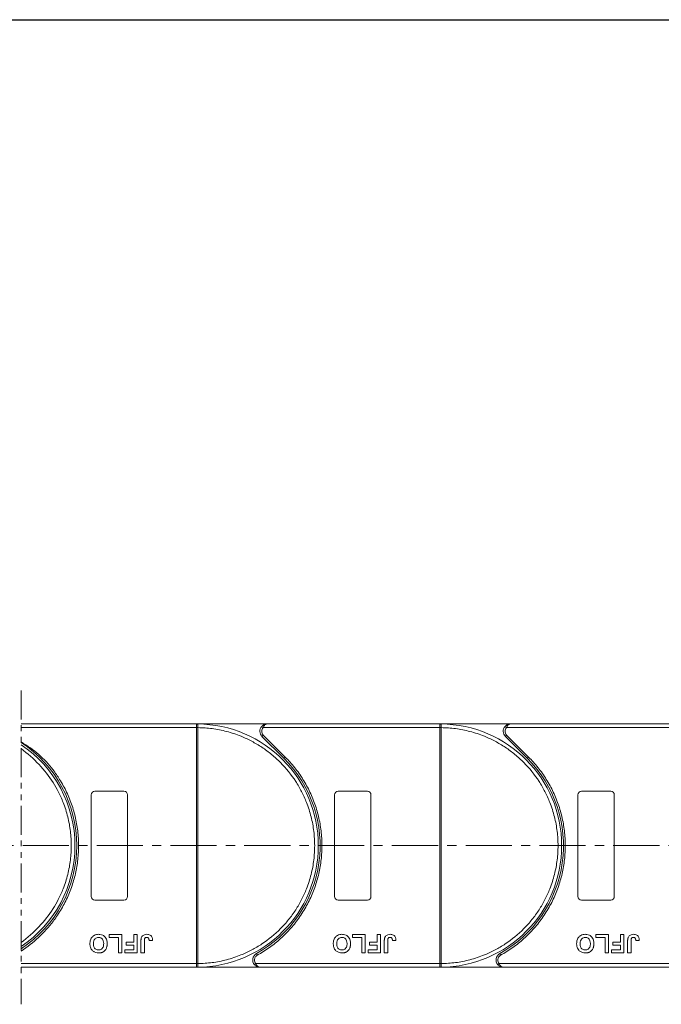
# Model space of a CAD drawing. Header units: millimetres. Extents: x 4144 to 5605, y 218 to 1251.
# Tile 24 of 45: x 5104 to 5281, y 626 to 897. Entities that reach past the tile are written whole.
import ezdxf

# ---------------------------------------------------------------- set-up
doc = ezdxf.new("R2010")
doc.units = ezdxf.units.MM
doc.linetypes.add('CENTERX2', pattern=[20.32, 12.7, -2.54, 2.54, -2.54])
doc.linetypes.add('PHANTOM2', pattern=[31.75, 15.875, -3.175, 3.175, -3.175, 3.175, -3.175])
doc.styles.get("Standard").update_dxf_attribs({"font": '仿宋_GB2312.ttf', "width": 0.8})
doc.dimstyles.new('副本 ISO-45.1', dxfattribs={"dimtxt": 10, "dimasz": 9, "dimexe": 6.5, "dimexo": 0.625, "dimgap": 2.5, "dimtad": 1, "dimdsep": 46, "dimtxsty": 'Standard', "dimcen": 2.5, "dimadec": 0, "dimazin": 0, "dimtfac": 1, "dimtmove": 0, "dimatfit": 3, "dimfxl": 0, "dimarcsym": 0})

# ---------------------------------------------------------------- blocks, each defined once
blk = doc.blocks.new('*D1847')
at = {"color": 0, "lineweight": -2}
for p, q in [((5023.18, 897.47), (5538.5, 897.47)), ((5532, 645.49), (5532, 888.47)), ((5444.94, 636.49), (5538.5, 636.49))]:
    blk.add_line(p, q, dxfattribs=at)
at = {"color": 0, "lineweight": 9}
for points in [[(5530.5, 888.47), (5533.5, 888.47), (5532, 897.47)], [(5530.5, 645.49), (5533.5, 645.49), (5532, 636.49)]]:
    blk.add_solid(points, dxfattribs=at)
at = {"layer": 'Defpoints', "color": 0, "lineweight": 9}
for p in [(5022.56, 897.47), (5532, 897.47), (5444.31, 636.49)]:
    blk.add_point(p, dxfattribs=at)
at = {"color": 0, "lineweight": 9, "insert": (5524.5, 766.98), "char_height": 10, "attachment_point": 5, "rotation": 90}
blk.add_mtext('2R+67', dxfattribs=at)

msp = doc.modelspace()

# ---------------------------------------------------------------- linework, layer by layer
at = {"color": 3, "linetype": 'PHANTOM2', "lineweight": 9, "ltscale": 0.5}
msp.add_line((5104.372, 712.664), (5104.371, 626.275), dxfattribs=at)
at = {"color": 7, "linetype": 'Continuous', "lineweight": 15}
for p, q in [((5152.679, 703.485), (5104.372, 703.485)), ((5104.372, 702.485), (5152.679, 702.485)), ((5152.679, 703.485), (5152.913, 703.484)), ((5172.091, 703.485), (5152.679, 703.485)), ((5152.679, 637.487), (5152.679, 702.483)), ((5152.679, 702.483), (5153.029, 702.483)), ((5153.029, 702.486), (5153.029, 702.483)), ((5153.029, 702.483), (5153.029, 637.487)), ((5170.6, 702.819), (5170.973, 702.485)), ((5170.973, 702.485), (5219.679, 702.485)), ((5219.679, 703.485), (5172.091, 703.485)), ((5239.091, 703.485), (5219.679, 703.485)), ((5219.679, 703.485), (5219.913, 703.484)), ((5219.679, 637.487), (5219.679, 702.483)), ((5219.679, 702.483), (5220.029, 702.483)), ((5220.029, 702.486), (5220.029, 702.483)), ((5220.029, 702.483), (5220.029, 637.487)), ((5237.6, 702.819), (5237.973, 702.485)), ((5237.973, 702.485), (5286.679, 702.485)), ((5286.679, 703.485), (5239.091, 703.485)), ((5171.03, 700.425), (5170.677, 700.071)), ((5170.677, 700.071), (5176.721, 694.027)), ((5171.03, 700.425), (5177.075, 694.38)), ((5238.03, 700.425), (5237.677, 700.071)), ((5237.677, 700.071), (5243.721, 694.027)), ((5238.03, 700.425), (5244.075, 694.38)), ((5177.075, 694.38), (5176.721, 694.027)), ((5244.075, 694.38), (5243.721, 694.027)), ((5123.679, 655.985), (5123.679, 683.985)), ((5124.679, 684.985), (5132.679, 684.985)), ((5133.679, 683.985), (5133.679, 655.985)), ((5190.679, 655.985), (5190.679, 683.985)), ((5191.679, 684.985), (5199.679, 684.985)), ((5200.679, 683.985), (5200.679, 655.985)), ((5257.679, 655.985), (5257.679, 683.985)), ((5258.679, 684.985), (5266.679, 684.985)), ((5267.679, 683.985), (5267.679, 655.985)), ((5132.679, 654.985), (5124.679, 654.985)), ((5199.679, 654.985), (5191.679, 654.985)), ((5266.679, 654.985), (5258.679, 654.985)), ((5128.564, 644.652), (5128.564, 645.485)), ((5128.564, 645.485), (5132.09, 645.485)), ((5132.09, 645.485), (5132.09, 640.485)), ((5135.359, 645.485), (5136.32, 645.485)), ((5135.359, 643.37), (5135.359, 645.485)), ((5136.32, 645.485), (5136.32, 640.485)), ((5195.564, 645.485), (5199.09, 645.485)), ((5195.564, 644.652), (5195.564, 645.485)), ((5199.09, 645.485), (5199.09, 640.485)), ((5202.359, 645.485), (5203.32, 645.485)), ((5202.359, 643.37), (5202.359, 645.485)), ((5203.32, 645.485), (5203.32, 640.485)), ((5262.564, 645.485), (5266.09, 645.485)), ((5262.564, 644.652), (5262.564, 645.485)), ((5266.09, 645.485), (5266.09, 640.485)), ((5269.359, 645.485), (5270.32, 645.485)), ((5269.359, 643.37), (5269.359, 645.485)), ((5270.32, 645.485), (5270.32, 640.485)), ((5131.128, 644.652), (5128.564, 644.652)), ((5131.128, 640.485), (5131.128, 644.652)), ((5133.243, 642.537), (5133.243, 643.37)), ((5133.243, 643.37), (5135.359, 643.37)), ((5137.346, 640.485), (5137.346, 643.637)), ((5138.308, 643.721), (5138.308, 640.485)), ((5139.59, 643.819), (5140.551, 643.883)), ((5198.128, 644.652), (5195.564, 644.652)), ((5198.128, 640.485), (5198.128, 644.652)), ((5200.243, 642.537), (5200.243, 643.37)), ((5200.243, 643.37), (5202.359, 643.37)), ((5204.346, 640.485), (5204.346, 643.637)), ((5205.308, 643.721), (5205.308, 640.485)), ((5206.59, 643.819), (5207.551, 643.883)), ((5265.128, 644.652), (5262.564, 644.652)), ((5265.128, 640.485), (5265.128, 644.652)), ((5267.243, 642.537), (5267.243, 643.37)), ((5267.243, 643.37), (5269.359, 643.37)), ((5271.346, 640.485), (5271.346, 643.637)), ((5272.308, 643.721), (5272.308, 640.485)), ((5273.59, 643.819), (5274.551, 643.883)), ((5132.09, 640.485), (5131.128, 640.485)), ((5132.923, 641.319), (5135.359, 641.319)), ((5132.923, 640.485), (5132.923, 641.319)), ((5136.32, 640.485), (5132.923, 640.485)), ((5135.359, 642.537), (5133.243, 642.537)), ((5135.359, 641.319), (5135.359, 642.537)), ((5138.308, 640.485), (5137.346, 640.485)), ((5169.14, 640.235), (5169.382, 639.798)), ((5199.09, 640.485), (5198.128, 640.485)), ((5199.923, 640.485), (5199.923, 641.319)), ((5199.923, 641.319), (5202.359, 641.319)), ((5203.32, 640.485), (5199.923, 640.485)), ((5202.359, 642.537), (5200.243, 642.537)), ((5202.359, 641.319), (5202.359, 642.537)), ((5205.308, 640.485), (5204.346, 640.485)), ((5236.14, 640.235), (5236.382, 639.798)), ((5266.09, 640.485), (5265.128, 640.485)), ((5266.923, 640.485), (5266.923, 641.319)), ((5266.923, 641.319), (5269.359, 641.319)), ((5270.32, 640.485), (5266.923, 640.485)), ((5269.359, 642.537), (5267.243, 642.537)), ((5269.359, 641.319), (5269.359, 642.537)), ((5272.308, 640.485), (5271.346, 640.485)), ((5152.679, 637.485), (5104.371, 637.485)), ((5153.029, 637.487), (5152.679, 637.487)), ((5153.029, 637.487), (5153.029, 637.484)), ((5168.99, 637.485), (5168.617, 637.152)), ((5219.679, 637.485), (5168.99, 637.485)), ((5220.029, 637.487), (5219.679, 637.487)), ((5220.029, 637.487), (5220.029, 637.484)), ((5235.99, 637.485), (5235.617, 637.152)), ((5286.679, 637.485), (5235.99, 637.485)), ((5104.371, 636.485), (5152.679, 636.485)), ((5152.913, 636.486), (5152.679, 636.485)), ((5152.679, 636.485), (5170.108, 636.485)), ((5170.108, 636.485), (5219.679, 636.485)), ((5219.913, 636.486), (5219.679, 636.485)), ((5219.679, 636.485), (5237.108, 636.485)), ((5237.108, 636.485), (5286.679, 636.485))]:
    msp.add_line(p, q, dxfattribs=at)
at = {"color": 1, "linetype": 'CENTERX2', "lineweight": 13}
msp.add_line((5462.978, 669.985), (4757.166, 669.985), dxfattribs=at)
at = {"color": 7, "linetype": 'Continuous', "lineweight": 15}
for centre, radius, start, end in [((5152.916, 703.189), 0.295, 90.53836, 143.36012), ((5152.942, 672.303), 30.184, 89.8339, 90.49831), ((5152.679, 669.985), 33.5, 270.40019, 89.59981), ((5172.091, 701.485), 2, 138.18969, 225), ((5219.916, 703.189), 0.295, 90.53836, 143.36012), ((5219.942, 672.303), 30.184, 89.8339, 90.49831), ((5219.679, 669.985), 33.5, 270.40019, 89.59981), ((5239.091, 701.485), 2, 138.18969, 225), ((5085.679, 669.985), 34, 303.35045, 56.64799), ((5085.679, 669.985), 33.5, 303.91512, 56.08332), ((5152.679, 669.985), 34, 298.95502, 45), ((5219.679, 669.985), 34, 298.95502, 45), ((5124.679, 683.985), 1, 90, 180), ((5132.679, 683.985), 1, 0, 90), ((5191.679, 683.985), 1, 90, 180), ((5199.679, 683.985), 1, 0, 90), ((5258.679, 683.985), 1, 90, 180), ((5266.679, 683.985), 1, 0, 90), ((5124.679, 655.985), 1, 180, 270), ((5132.679, 655.985), 1, 270, 0), ((5191.679, 655.985), 1, 180, 270), ((5199.679, 655.985), 1, 270, 0), ((5258.679, 655.985), 1, 180, 270), ((5266.679, 655.985), 1, 270, 360), ((5170.108, 638.485), 2, 118.95502, 221.81031), ((5237.108, 638.485), 2, 118.95502, 221.81031), ((5152.942, 667.668), 30.184, 269.50169, 270.1661), ((5219.942, 667.668), 30.184, 269.50169, 270.1661), ((5152.916, 636.781), 0.295, 216.63988, 269.46164), ((5219.916, 636.781), 0.295, 216.63988, 269.46164)]:
    msp.add_arc(centre, radius, start, end, dxfattribs=at)
for points in [[(5152.679, 703.366), (5152.679, 703.4), (5152.679, 703.47), (5152.679, 703.48), (5152.679, 703.485)], [(5170.973, 702.485), (5170.863, 702.336), (5170.644, 702.038), (5170.609, 701.67), (5170.591, 701.485)], [(5219.679, 703.366), (5219.679, 703.4), (5219.679, 703.47), (5219.679, 703.48), (5219.679, 703.485)], [(5237.973, 702.485), (5237.863, 702.336), (5237.644, 702.038), (5237.609, 701.67), (5237.591, 701.485)], [(5170.591, 701.485), (5170.612, 701.287), (5170.652, 700.889), (5170.904, 700.58), (5171.03, 700.425)], [(5237.591, 701.485), (5237.612, 701.287), (5237.652, 700.889), (5237.904, 700.58), (5238.03, 700.425)], [(5168.608, 638.485), (5168.625, 638.301), (5168.66, 637.932), (5168.88, 637.634), (5168.99, 637.485)], [(5235.608, 638.485), (5235.625, 638.301), (5235.66, 637.932), (5235.88, 637.634), (5235.99, 637.485)], [(5152.679, 636.485), (5152.679, 636.491), (5152.679, 636.501), (5152.679, 636.57), (5152.679, 636.605)], [(5219.679, 636.485), (5219.679, 636.491), (5219.679, 636.501), (5219.679, 636.57), (5219.679, 636.605)]]:
    msp.add_open_spline(points, degree=3, dxfattribs=at)
for points, knots in [([(5152.679, 702.485), (5152.679, 702.598), (5152.679, 702.823), (5152.679, 703.121), (5152.68, 703.289), (5152.679, 703.355), (5152.679, 703.366)], [0, 0, 0, 0, 0.3133566, 0.6267132, 0.9400698, 1, 1, 1, 1]), ([(5152.679, 702.483), (5152.679, 702.484), (5152.679, 702.484), (5152.679, 702.485), (5152.679, 702.485), (5152.679, 702.485)], [0, 0, 0, 0, 0.3846661, 0.6923333, 1, 1, 1, 1]), ([(5152.913, 703.484), (5152.93, 703.482), (5152.967, 703.475), (5152.997, 703.421), (5153.016, 703.328), (5153.027, 703.182), (5153.029, 702.986), (5153.03, 702.741), (5153.03, 702.577), (5153.029, 702.486)], [0, 0, 0, 0, 0.1119973, 0.2448439, 0.3691679, 0.5008987, 0.6875333, 0.8281382, 1, 1, 1, 1]), ([(5153.029, 702.483), (5154.342, 702.423), (5157.008, 702.301), (5160.997, 701.487), (5164.641, 700.282), (5167.876, 698.776), (5170.702, 697.097), (5173.363, 695.129), (5176.642, 692.137), (5179.43, 688.672), (5181.632, 684.871), (5183.102, 681.619), (5184.275, 677.963), (5185.018, 673.965), (5185.259, 669.985), (5185.018, 666.005), (5184.275, 662.007), (5183.102, 658.351), (5181.632, 655.099), (5179.984, 652.256), (5178.044, 649.574), (5175.087, 646.263), (5171.653, 643.438), (5167.876, 641.195), (5164.64, 639.689), (5160.997, 638.483), (5157.008, 637.67), (5154.342, 637.547), (5153.029, 637.487)], [0, 0, 0, 0, 0.038862, 0.078912, 0.1200677, 0.1522272, 0.1843815, 0.2172151, 0.2500433, 0.3156185, 0.347778, 0.3799323, 0.4210926, 0.4611415, 0.5, 0.5388632, 0.578912, 0.6200677, 0.6522272, 0.6843815, 0.7172151, 0.7500433, 0.8156185, 0.847778, 0.8799323, 0.9210926, 0.9611404, 1, 1, 1, 1]), ([(5170.6, 702.819), (5170.695, 702.912), (5170.905, 703.119), (5171.403, 703.407), (5171.821, 703.454), (5172.091, 703.485)], [0, 0, 0, 0, 0.2270634, 0.5015869, 1, 1, 1, 1]), ([(5172.091, 703.485), (5171.985, 703.472), (5171.773, 703.446), (5171.464, 703.234), (5171.185, 702.909), (5171.041, 702.621), (5170.973, 702.485)], [0, 0, 0, 0, 0.2515188, 0.5017844, 0.7656323, 1, 1, 1, 1]), ([(5219.679, 702.485), (5219.679, 702.598), (5219.679, 702.823), (5219.679, 703.121), (5219.68, 703.289), (5219.679, 703.355), (5219.679, 703.366)], [0, 0, 0, 0, 0.3133566, 0.6267132, 0.9400698, 1, 1, 1, 1]), ([(5219.679, 702.483), (5219.679, 702.484), (5219.679, 702.484), (5219.679, 702.485), (5219.679, 702.485), (5219.679, 702.485)], [0, 0, 0, 0, 0.3846661, 0.6923333, 1, 1, 1, 1]), ([(5219.913, 703.484), (5219.93, 703.482), (5219.967, 703.475), (5219.997, 703.421), (5220.016, 703.328), (5220.027, 703.182), (5220.029, 702.986), (5220.03, 702.741), (5220.03, 702.577), (5220.029, 702.486)], [0, 0, 0, 0, 0.1119973, 0.2448439, 0.3691679, 0.5008987, 0.6875333, 0.8281382, 1, 1, 1, 1]), ([(5220.029, 702.483), (5221.342, 702.423), (5224.008, 702.301), (5227.997, 701.487), (5231.641, 700.282), (5234.876, 698.776), (5237.702, 697.097), (5240.363, 695.129), (5243.642, 692.137), (5246.43, 688.672), (5248.632, 684.871), (5250.102, 681.619), (5251.275, 677.963), (5252.018, 673.965), (5252.259, 669.985), (5252.018, 666.005), (5251.275, 662.007), (5250.102, 658.351), (5248.632, 655.099), (5246.984, 652.256), (5245.044, 649.574), (5242.087, 646.263), (5238.653, 643.438), (5234.876, 641.195), (5231.64, 639.689), (5227.997, 638.483), (5224.008, 637.67), (5221.342, 637.547), (5220.029, 637.487)], [0, 0, 0, 0, 0.038862, 0.078912, 0.1200677, 0.1522272, 0.1843815, 0.2172151, 0.2500433, 0.3156185, 0.347778, 0.3799323, 0.4210926, 0.4611415, 0.5, 0.5388632, 0.578912, 0.6200677, 0.6522272, 0.6843815, 0.7172151, 0.7500433, 0.8156185, 0.847778, 0.8799323, 0.9210926, 0.9611404, 1, 1, 1, 1]), ([(5237.6, 702.819), (5237.695, 702.912), (5237.905, 703.119), (5238.403, 703.407), (5238.821, 703.454), (5239.091, 703.485)], [0, 0, 0, 0, 0.2270634, 0.50158693, 1, 1, 1, 1]), ([(5239.091, 703.485), (5238.985, 703.472), (5238.773, 703.446), (5238.464, 703.234), (5238.185, 702.909), (5238.041, 702.621), (5237.973, 702.485)], [0, 0, 0, 0, 0.2515188, 0.5017844, 0.7656323, 1, 1, 1, 1]), ([(5104.372, 698.543), (5107.903, 696.458), (5110.833, 693.895), (5113.16, 690.852), (5113.804, 690.01), (5115.16, 688.018), (5116.965, 684.717), (5118.474, 680.951), (5119.532, 677.035), (5120.119, 673.062), (5120.244, 669.09), (5119.915, 665.16), (5119.145, 661.293), (5117.927, 657.51), (5116.265, 653.854), (5114.59, 651.083), (5113.483, 649.552), (5113.159, 649.126), (5110.771, 645.979), (5107.842, 643.244), (5104.371, 640.922)], [-0.1066055, -0.1066055, -0.1066055, -0.1066055, 0.0734669, 0.0734669, 0.0734669, 0.1233073, 0.1864354, 0.25, 0.3135645, 0.3766927, 0.4383422, 0.5, 0.5616495, 0.6233073, 0.6864354, 0.75, 0.7751514, 0.7751514, 0.7751514, 0.9607454, 0.9607454, 0.9607454, 0.9607454]), ([(5104.372, 696.689), (5107.995, 693.993), (5110.924, 690.876), (5113.16, 687.337), (5113.671, 686.528), (5114.685, 684.753), (5116.102, 681.619), (5117.275, 677.963), (5118.018, 673.965), (5118.259, 669.985), (5118.018, 666.005), (5117.275, 662.007), (5116.102, 658.351), (5114.686, 655.218), (5113.67, 653.442), (5113.16, 652.633), (5110.916, 649.081), (5107.987, 645.961), (5104.371, 643.273)], [0.19563197, 0.19563197, 0.19563197, 0.19563197, 0.31946604, 0.31946604, 0.31946604, 0.34777802, 0.37993233, 0.42109262, 0.46114154, 0.50000001, 0.53886316, 0.57891202, 0.62006769, 0.65222721, 0.6805396, 0.6805396, 0.6805396, 0.80485998, 0.80485998, 0.80485998, 0.80485998]), ([(5177.075, 694.38), (5177.972, 693.422), (5179.767, 691.506), (5182.039, 688.239), (5183.965, 684.717), (5185.474, 680.951), (5186.532, 677.035), (5187.119, 673.062), (5187.244, 669.09), (5186.915, 665.16), (5186.145, 661.293), (5184.927, 657.51), (5183.265, 653.854), (5181.166, 650.383), (5178.674, 647.18), (5175.85, 644.328), (5172.764, 641.816), (5170.509, 640.471), (5169.382, 639.798)], [0, 0, 0, 0, 0.0616516, 0.1233073, 0.1864354, 0.25, 0.3135645, 0.3766927, 0.4383422, 0.5, 0.5616495, 0.6233073, 0.6864354, 0.75, 0.8135645, 0.8766927, 0.9383443, 1, 1, 1, 1]), ([(5244.075, 694.38), (5244.972, 693.422), (5246.767, 691.506), (5249.039, 688.239), (5250.965, 684.717), (5252.474, 680.951), (5253.532, 677.035), (5254.119, 673.062), (5254.244, 669.09), (5253.915, 665.16), (5253.145, 661.293), (5251.927, 657.51), (5250.265, 653.854), (5248.166, 650.383), (5245.674, 647.18), (5242.85, 644.328), (5239.764, 641.816), (5237.509, 640.471), (5236.382, 639.798)], [0, 0, 0, 0, 0.0616516, 0.1233073, 0.1864354, 0.25, 0.3135645, 0.3766927, 0.4383422, 0.5, 0.5616495, 0.6233073, 0.6864354, 0.75, 0.8135645, 0.8766927, 0.9383443, 1, 1, 1, 1]), ([(5123.308, 642.992), (5123.311, 643.126), (5123.321, 643.528), (5123.463, 644.168), (5123.855, 644.83), (5124.429, 645.297), (5125.068, 645.522), (5125.49, 645.541), (5125.672, 645.549)], [0, 0, 0, 0, 0.1018882, 0.3073435, 0.4929627, 0.6786474, 0.8607914, 1, 1, 1, 1]), ([(5125.672, 645.549), (5125.806, 645.545), (5126.209, 645.531), (5126.87, 645.341), (5127.491, 644.852), (5127.916, 644.142), (5128.042, 643.505), (5128.049, 643.104), (5128.051, 643.015)], [0, 0, 0, 0, 0.1021706, 0.3092201, 0.51365, 0.6922749, 0.9324126, 1, 1, 1, 1]), ([(5137.455, 644.588), (5137.509, 644.712), (5137.617, 644.961), (5137.921, 645.264), (5138.386, 645.513), (5138.773, 645.536), (5139.007, 645.549)], [0, 0, 0, 0, 0.2064605, 0.4135145, 0.6452106, 1, 1, 1, 1]), ([(5139.007, 645.549), (5139.14, 645.544), (5139.445, 645.531), (5139.896, 645.37), (5140.255, 645.044), (5140.51, 644.537), (5140.535, 644.14), (5140.551, 643.883)], [0, 0, 0, 0, 0.1552919, 0.3531453, 0.543243, 0.704067, 1, 1, 1, 1]), ([(5190.308, 642.992), (5190.311, 643.126), (5190.321, 643.528), (5190.463, 644.168), (5190.855, 644.83), (5191.429, 645.297), (5192.068, 645.522), (5192.49, 645.541), (5192.672, 645.549)], [0, 0, 0, 0, 0.1018882, 0.3073435, 0.4929627, 0.6786474, 0.8607914, 1, 1, 1, 1]), ([(5192.672, 645.549), (5192.806, 645.545), (5193.209, 645.531), (5193.87, 645.341), (5194.491, 644.852), (5194.916, 644.142), (5195.042, 643.505), (5195.049, 643.104), (5195.051, 643.015)], [0, 0, 0, 0, 0.1021706, 0.3092201, 0.51365, 0.6922749, 0.9324126, 1, 1, 1, 1]), ([(5204.455, 644.588), (5204.509, 644.712), (5204.617, 644.961), (5204.921, 645.264), (5205.386, 645.513), (5205.773, 645.536), (5206.007, 645.549)], [0, 0, 0, 0, 0.2064605, 0.4135145, 0.6452106, 1, 1, 1, 1]), ([(5206.007, 645.549), (5206.14, 645.544), (5206.445, 645.531), (5206.896, 645.37), (5207.255, 645.044), (5207.51, 644.537), (5207.535, 644.14), (5207.551, 643.883)], [0, 0, 0, 0, 0.1552919, 0.3531453, 0.543243, 0.704067, 1, 1, 1, 1]), ([(5257.308, 642.992), (5257.311, 643.126), (5257.321, 643.528), (5257.463, 644.168), (5257.855, 644.83), (5258.429, 645.297), (5259.068, 645.522), (5259.49, 645.541), (5259.672, 645.549)], [0, 0, 0, 0, 0.1018882, 0.3073435, 0.4929627, 0.6786474, 0.8607914, 1, 1, 1, 1]), ([(5259.672, 645.549), (5259.806, 645.545), (5260.209, 645.531), (5260.87, 645.341), (5261.491, 644.852), (5261.916, 644.142), (5262.042, 643.505), (5262.049, 643.104), (5262.051, 643.015)], [0, 0, 0, 0, 0.1021706, 0.3092201, 0.51365, 0.6922749, 0.9324126, 1, 1, 1, 1]), ([(5271.455, 644.588), (5271.509, 644.712), (5271.617, 644.961), (5271.921, 645.264), (5272.386, 645.513), (5272.773, 645.536), (5273.007, 645.549)], [0, 0, 0, 0, 0.2064605, 0.4135145, 0.6452106, 1, 1, 1, 1]), ([(5273.007, 645.549), (5273.14, 645.544), (5273.445, 645.531), (5273.896, 645.37), (5274.255, 645.044), (5274.51, 644.537), (5274.535, 644.14), (5274.551, 643.883)], [0, 0, 0, 0, 0.1552919, 0.3531453, 0.543243, 0.704067, 1, 1, 1, 1]), ([(5125.686, 640.421), (5125.553, 640.426), (5125.149, 640.439), (5124.495, 640.634), (5123.876, 641.121), (5123.449, 641.828), (5123.318, 642.479), (5123.31, 642.893), (5123.308, 642.992)], [0, 0, 0, 0, 0.1013981, 0.3069957, 0.5061443, 0.6852619, 0.9245571, 1, 1, 1, 1]), ([(5124.269, 642.968), (5124.273, 643.101), (5124.285, 643.477), (5124.425, 643.999), (5124.771, 644.419), (5125.148, 644.649), (5125.468, 644.711), (5125.642, 644.715), (5125.674, 644.716)], [0, 0, 0, 0, 0.1585903, 0.4472388, 0.6203806, 0.7935748, 0.9612953, 1, 1, 1, 1]), ([(5125.674, 641.255), (5125.54, 641.263), (5125.27, 641.28), (5124.886, 641.449), (5124.575, 641.736), (5124.337, 642.198), (5124.274, 642.627), (5124.27, 642.913), (5124.269, 642.968)], [0, 0, 0, 0, 0.1602922, 0.3219224, 0.4907614, 0.6575692, 0.9338827, 1, 1, 1, 1]), ([(5125.674, 644.716), (5125.809, 644.707), (5126.079, 644.688), (5126.46, 644.507), (5126.783, 644.206), (5127.032, 643.713), (5127.086, 643.281), (5127.089, 643.011), (5127.09, 642.982)], [0, 0, 0, 0, 0.1597099, 0.3204292, 0.4910735, 0.6770503, 0.9662903, 1, 1, 1, 1]), ([(5127.09, 642.982), (5127.086, 642.849), (5127.076, 642.512), (5126.958, 642.034), (5126.673, 641.619), (5126.314, 641.364), (5125.962, 641.265), (5125.748, 641.257), (5125.674, 641.255)], [0, 0, 0, 0, 0.15861661, 0.40086372, 0.57305935, 0.74548557, 0.91298519, 1, 1, 1, 1]), ([(5128.051, 643.015), (5128.051, 642.949), (5128.05, 642.815), (5128.035, 642.608), (5128.01, 642.395), (5127.969, 642.175), (5127.912, 641.956), (5127.856, 641.815), (5127.828, 641.744)], [0, 0, 0, 0, 0.1539502, 0.3081809, 0.478699, 0.6499612, 0.8242026, 1, 1, 1, 1]), ([(5137.346, 643.637), (5137.347, 643.704), (5137.348, 643.837), (5137.357, 644.017), (5137.371, 644.176), (5137.391, 644.314), (5137.414, 644.453), (5137.442, 644.543), (5137.455, 644.588)], [0, 0, 0, 0, 0.2082698, 0.416707, 0.5614806, 0.7065734, 0.8528245, 1, 1, 1, 1]), ([(5138.308, 643.721), (5138.31, 643.855), (5138.315, 644.086), (5138.364, 644.365), (5138.455, 644.544), (5138.573, 644.641), (5138.739, 644.706), (5138.866, 644.712), (5138.945, 644.716)], [0, 0, 0, 0, 0.29202728, 0.5048541, 0.61390458, 0.72368495, 0.82981647, 1, 1, 1, 1]), ([(5138.945, 644.716), (5138.986, 644.715), (5139.07, 644.712), (5139.18, 644.68), (5139.274, 644.635), (5139.346, 644.58), (5139.41, 644.515), (5139.443, 644.466), (5139.459, 644.441)], [0, 0, 0, 0, 0.202387, 0.4109073, 0.5578292, 0.7094718, 0.8532239, 1, 1, 1, 1]), ([(5139.459, 644.441), (5139.478, 644.404), (5139.516, 644.328), (5139.544, 644.215), (5139.564, 644.11), (5139.576, 644.013), (5139.585, 643.916), (5139.588, 643.851), (5139.59, 643.819)], [0, 0, 0, 0, 0.1938055, 0.3931273, 0.5440688, 0.6954121, 0.8476129, 1, 1, 1, 1]), ([(5192.686, 640.421), (5192.553, 640.426), (5192.149, 640.439), (5191.495, 640.634), (5190.876, 641.121), (5190.449, 641.828), (5190.318, 642.479), (5190.31, 642.893), (5190.308, 642.992)], [0, 0, 0, 0, 0.1013981, 0.3069957, 0.5061443, 0.6852619, 0.9245571, 1, 1, 1, 1]), ([(5191.269, 642.968), (5191.273, 643.101), (5191.285, 643.477), (5191.425, 643.999), (5191.771, 644.419), (5192.148, 644.649), (5192.468, 644.711), (5192.642, 644.715), (5192.674, 644.716)], [0, 0, 0, 0, 0.1585903, 0.4472388, 0.6203806, 0.7935748, 0.9612953, 1, 1, 1, 1]), ([(5192.674, 641.255), (5192.54, 641.263), (5192.27, 641.28), (5191.886, 641.449), (5191.575, 641.736), (5191.337, 642.198), (5191.274, 642.627), (5191.27, 642.913), (5191.269, 642.968)], [0, 0, 0, 0, 0.1602922, 0.3219224, 0.4907614, 0.6575692, 0.9338827, 1, 1, 1, 1]), ([(5192.674, 644.716), (5192.809, 644.707), (5193.079, 644.688), (5193.46, 644.507), (5193.783, 644.206), (5194.032, 643.713), (5194.086, 643.281), (5194.089, 643.011), (5194.09, 642.982)], [0, 0, 0, 0, 0.1597099, 0.3204292, 0.4910735, 0.6770503, 0.9662903, 1, 1, 1, 1]), ([(5194.09, 642.982), (5194.086, 642.849), (5194.076, 642.512), (5193.958, 642.034), (5193.673, 641.619), (5193.314, 641.364), (5192.962, 641.265), (5192.748, 641.257), (5192.674, 641.255)], [0, 0, 0, 0, 0.15861661, 0.40086372, 0.57305935, 0.74548557, 0.91298519, 1, 1, 1, 1]), ([(5195.051, 643.015), (5195.051, 642.949), (5195.05, 642.815), (5195.035, 642.608), (5195.01, 642.395), (5194.969, 642.175), (5194.912, 641.956), (5194.856, 641.815), (5194.828, 641.744)], [0, 0, 0, 0, 0.1539502, 0.3081809, 0.478699, 0.6499612, 0.8242026, 1, 1, 1, 1]), ([(5204.346, 643.637), (5204.347, 643.704), (5204.348, 643.837), (5204.357, 644.017), (5204.371, 644.176), (5204.391, 644.314), (5204.414, 644.453), (5204.442, 644.543), (5204.455, 644.588)], [0, 0, 0, 0, 0.2082698, 0.416707, 0.5614806, 0.7065734, 0.8528245, 1, 1, 1, 1]), ([(5205.308, 643.721), (5205.31, 643.855), (5205.315, 644.086), (5205.364, 644.365), (5205.455, 644.544), (5205.573, 644.641), (5205.739, 644.706), (5205.866, 644.712), (5205.945, 644.716)], [0, 0, 0, 0, 0.29202728, 0.5048541, 0.61390458, 0.72368495, 0.82981647, 1, 1, 1, 1]), ([(5205.945, 644.716), (5205.986, 644.715), (5206.07, 644.712), (5206.18, 644.68), (5206.274, 644.635), (5206.346, 644.58), (5206.41, 644.515), (5206.443, 644.466), (5206.459, 644.441)], [0, 0, 0, 0, 0.202387, 0.4109073, 0.5578292, 0.7094718, 0.8532239, 1, 1, 1, 1]), ([(5206.459, 644.441), (5206.478, 644.404), (5206.516, 644.328), (5206.544, 644.215), (5206.564, 644.11), (5206.576, 644.013), (5206.585, 643.916), (5206.588, 643.851), (5206.59, 643.819)], [0, 0, 0, 0, 0.1938055, 0.3931273, 0.5440688, 0.6954121, 0.8476129, 1, 1, 1, 1]), ([(5259.686, 640.421), (5259.553, 640.426), (5259.149, 640.439), (5258.495, 640.634), (5257.876, 641.121), (5257.449, 641.828), (5257.318, 642.479), (5257.31, 642.893), (5257.308, 642.992)], [0, 0, 0, 0, 0.1013981, 0.3069957, 0.5061443, 0.6852619, 0.9245571, 1, 1, 1, 1]), ([(5258.269, 642.968), (5258.273, 643.101), (5258.285, 643.477), (5258.425, 643.999), (5258.771, 644.419), (5259.148, 644.649), (5259.468, 644.711), (5259.642, 644.715), (5259.674, 644.716)], [0, 0, 0, 0, 0.1585903, 0.4472388, 0.6203806, 0.7935748, 0.9612953, 1, 1, 1, 1]), ([(5259.674, 641.255), (5259.54, 641.263), (5259.27, 641.28), (5258.886, 641.449), (5258.575, 641.736), (5258.337, 642.198), (5258.274, 642.627), (5258.27, 642.913), (5258.269, 642.968)], [0, 0, 0, 0, 0.1602922, 0.3219224, 0.4907614, 0.6575692, 0.9338827, 1, 1, 1, 1]), ([(5259.674, 644.716), (5259.809, 644.707), (5260.079, 644.688), (5260.46, 644.507), (5260.783, 644.206), (5261.032, 643.713), (5261.086, 643.281), (5261.089, 643.011), (5261.09, 642.982)], [0, 0, 0, 0, 0.1597099, 0.3204292, 0.4910735, 0.6770503, 0.9662903, 1, 1, 1, 1]), ([(5261.09, 642.982), (5261.086, 642.849), (5261.076, 642.512), (5260.958, 642.034), (5260.673, 641.619), (5260.314, 641.364), (5259.962, 641.265), (5259.748, 641.257), (5259.674, 641.255)], [0, 0, 0, 0, 0.15861661, 0.40086372, 0.57305935, 0.74548557, 0.91298519, 1, 1, 1, 1]), ([(5262.051, 643.015), (5262.051, 642.949), (5262.05, 642.815), (5262.035, 642.608), (5262.01, 642.395), (5261.969, 642.175), (5261.912, 641.956), (5261.856, 641.815), (5261.828, 641.744)], [0, 0, 0, 0, 0.1539502, 0.3081809, 0.478699, 0.6499612, 0.8242026, 1, 1, 1, 1]), ([(5271.346, 643.637), (5271.347, 643.704), (5271.348, 643.837), (5271.357, 644.017), (5271.371, 644.176), (5271.391, 644.314), (5271.414, 644.453), (5271.442, 644.543), (5271.455, 644.588)], [0, 0, 0, 0, 0.2082698, 0.416707, 0.5614806, 0.7065734, 0.8528245, 1, 1, 1, 1]), ([(5272.308, 643.721), (5272.31, 643.855), (5272.315, 644.086), (5272.364, 644.365), (5272.455, 644.544), (5272.573, 644.641), (5272.739, 644.706), (5272.866, 644.712), (5272.945, 644.716)], [0, 0, 0, 0, 0.29202728, 0.5048541, 0.61390458, 0.72368495, 0.82981647, 1, 1, 1, 1]), ([(5272.945, 644.716), (5272.986, 644.715), (5273.07, 644.712), (5273.18, 644.68), (5273.274, 644.635), (5273.346, 644.58), (5273.41, 644.515), (5273.443, 644.466), (5273.459, 644.441)], [0, 0, 0, 0, 0.202387, 0.4109073, 0.5578292, 0.7094718, 0.8532239, 1, 1, 1, 1]), ([(5273.459, 644.441), (5273.478, 644.404), (5273.516, 644.328), (5273.544, 644.215), (5273.564, 644.11), (5273.576, 644.013), (5273.585, 643.916), (5273.588, 643.851), (5273.59, 643.819)], [0, 0, 0, 0, 0.1938055, 0.3931273, 0.5440688, 0.6954121, 0.8476129, 1, 1, 1, 1]), ([(5126.74, 640.618), (5126.678, 640.593), (5126.554, 640.543), (5126.37, 640.495), (5126.194, 640.459), (5126.026, 640.437), (5125.857, 640.423), (5125.743, 640.422), (5125.686, 640.421)], [0, 0, 0, 0, 0.1854289, 0.3721896, 0.5277082, 0.6838775, 0.8416784, 1, 1, 1, 1]), ([(5127.828, 641.744), (5127.768, 641.624), (5127.648, 641.385), (5127.331, 640.994), (5127.01, 640.74), (5126.769, 640.631), (5126.74, 640.618)], [0, 0, 0, 0, 0.2508959, 0.5021661, 0.9405117, 1, 1, 1, 1]), ([(5193.74, 640.618), (5193.678, 640.593), (5193.554, 640.543), (5193.37, 640.495), (5193.194, 640.459), (5193.026, 640.437), (5192.857, 640.423), (5192.743, 640.422), (5192.686, 640.421)], [0, 0, 0, 0, 0.1854289, 0.3721896, 0.5277082, 0.6838775, 0.8416784, 1, 1, 1, 1]), ([(5194.828, 641.744), (5194.768, 641.624), (5194.648, 641.385), (5194.331, 640.994), (5194.01, 640.74), (5193.769, 640.631), (5193.74, 640.618)], [0, 0, 0, 0, 0.2508959, 0.5021661, 0.9405117, 1, 1, 1, 1]), ([(5260.74, 640.618), (5260.678, 640.593), (5260.554, 640.543), (5260.37, 640.495), (5260.194, 640.459), (5260.026, 640.437), (5259.857, 640.423), (5259.743, 640.422), (5259.686, 640.421)], [0, 0, 0, 0, 0.1854289, 0.3721896, 0.5277082, 0.6838775, 0.8416784, 1, 1, 1, 1]), ([(5261.828, 641.744), (5261.768, 641.624), (5261.648, 641.385), (5261.331, 640.994), (5261.01, 640.74), (5260.769, 640.631), (5260.74, 640.618)], [0, 0, 0, 0, 0.2508959, 0.5021661, 0.9405117, 1, 1, 1, 1]), ([(5152.679, 637.485), (5152.679, 637.486), (5152.679, 637.486), (5152.679, 637.487), (5152.679, 637.487), (5152.679, 637.487)], [0, 0, 0, 0, 0.38469928, 0.69234964, 1, 1, 1, 1]), ([(5152.679, 636.605), (5152.679, 636.668), (5152.679, 636.794), (5152.679, 637.088), (5152.679, 637.331), (5152.679, 637.464), (5152.679, 637.485)], [0, 0, 0, 0, 0.3133347, 0.6266911, 0.9400476, 1, 1, 1, 1]), ([(5153.029, 637.484), (5153.03, 637.394), (5153.03, 637.229), (5153.029, 636.984), (5153.027, 636.789), (5153.016, 636.641), (5152.996, 636.549), (5152.967, 636.495), (5152.93, 636.489), (5152.913, 636.486)], [0, 0, 0, 0, 0.17201603, 0.31275557, 0.49959852, 0.63039105, 0.75802557, 0.88922843, 1, 1, 1, 1]), ([(5169.382, 639.798), (5169.272, 639.726), (5169.048, 639.579), (5168.802, 639.255), (5168.638, 638.883), (5168.618, 638.616), (5168.608, 638.485)], [0, 0, 0, 0, 0.2455128, 0.5, 0.7544872, 1, 1, 1, 1]), ([(5168.99, 637.485), (5169.057, 637.35), (5169.201, 637.062), (5169.48, 636.736), (5169.79, 636.524), (5170.002, 636.498), (5170.108, 636.485)], [0, 0, 0, 0, 0.2343503, 0.4981953, 0.748869, 1, 1, 1, 1]), ([(5219.679, 637.485), (5219.679, 637.486), (5219.679, 637.486), (5219.679, 637.487), (5219.679, 637.487), (5219.679, 637.487)], [0, 0, 0, 0, 0.38469928, 0.69234964, 1, 1, 1, 1]), ([(5219.679, 636.605), (5219.679, 636.668), (5219.679, 636.794), (5219.679, 637.088), (5219.679, 637.331), (5219.679, 637.464), (5219.679, 637.485)], [0, 0, 0, 0, 0.3133347, 0.6266911, 0.9400476, 1, 1, 1, 1]), ([(5220.029, 637.484), (5220.03, 637.394), (5220.03, 637.229), (5220.029, 636.984), (5220.027, 636.789), (5220.016, 636.641), (5219.996, 636.549), (5219.967, 636.495), (5219.93, 636.489), (5219.913, 636.486)], [0, 0, 0, 0, 0.17201603, 0.31275557, 0.49959852, 0.63039105, 0.75802557, 0.88922843, 1, 1, 1, 1]), ([(5236.382, 639.798), (5236.272, 639.726), (5236.048, 639.579), (5235.802, 639.255), (5235.638, 638.883), (5235.618, 638.616), (5235.608, 638.485)], [0, 0, 0, 0, 0.2455128, 0.5, 0.7544872, 1, 1, 1, 1]), ([(5235.99, 637.485), (5236.057, 637.35), (5236.201, 637.062), (5236.48, 636.736), (5236.79, 636.524), (5237.002, 636.498), (5237.108, 636.485)], [0, 0, 0, 0, 0.2343503, 0.4981953, 0.748869, 1, 1, 1, 1]), ([(5170.108, 636.485), (5169.838, 636.516), (5169.42, 636.564), (5168.921, 636.851), (5168.712, 637.058), (5168.617, 637.152)], [0, 0, 0, 0, 0.4984129, 0.772928, 1, 1, 1, 1]), ([(5237.108, 636.485), (5236.838, 636.516), (5236.42, 636.564), (5235.921, 636.851), (5235.712, 637.058), (5235.617, 637.152)], [0, 0, 0, 0, 0.4984129, 0.772928, 1, 1, 1, 1])]:
    msp.add_open_spline(points, degree=3, knots=knots, dxfattribs=at)

# ---------------------------------------------------------------- dimensions: what is measured, and where the dimension line sits
at = {"color": 5, "lineweight": 9}
dim = msp.add_linear_dim(base=(5532, 897.466), p1=(5444.314, 636.485), p2=(5022.556, 897.466), angle=90, text='2R+67', dimstyle='副本 ISO-45.1', dxfattribs=at)
dim.commit()
dim.dimension.update_dxf_attribs({"geometry": '*D1847', "text_midpoint": (5524.5, 766.976)})

doc.saveas('drawing.dxf')
